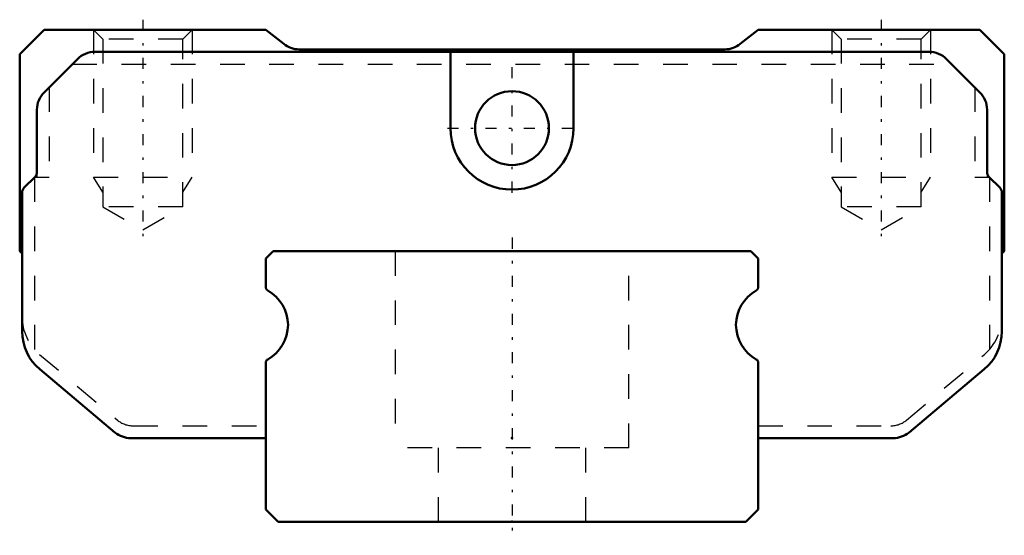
# Model space of a CAD drawing. Header units: millimetres. Extents: x -20 to 20, y -0.6 to 20.4.
import ezdxf

# ---------------------------------------------------------------- set-up
doc = ezdxf.new("R2010")
doc.units = ezdxf.units.MM
doc.linetypes.add('Center', pattern=[1.5, 0.45, -0.5, 0.05, -0.5])
doc.linetypes.add('Dashed', pattern=[2, 1, -1])
for name, color, linetype, lineweight in [('2d ConnectionPoints', 7, 'Continuous', 50), ('AM_0', 7, 'Continuous', 50), ('AM_5', 3, 'Continuous', 25), ('AM_7', 7, 'Center', 25), ('AM_9', 6, 'Dashed', 25)]:
    doc.layers.add(name, color=color, linetype=linetype, lineweight=lineweight)

# ---------------------------------------------------------------- blocks, each defined once
blk = doc.blocks.new('1_SRS20MSS1_Slider_0_in_SRS20MSS220LMG200W00001_2')
at = {"layer": 'AM_0'}
for p, q in [((-19, 20), (-20, 19)), ((-10, 20), (-19, 20)), ((-9.274, 19.419), (-10, 20)), ((10, 20), (9.274, 19.419)), ((19, 20), (10, 20)), ((20, 19), (19, 20)), ((-20, 19), (-20, 11)), ((-17.653, 18.807), (-19.007, 17.453)), ((16.946, 19.1), (-16.946, 19.1)), ((8.649, 19.2), (-8.649, 19.2)), ((-2.5, 19.1), (-2.5, 16)), ((2.5, 16), (2.5, 19.1)), ((19.007, 17.453), (17.653, 18.807)), ((20, 11), (20, 19)), ((-19.3, 16.746), (-19.3, 14.224)), ((19.3, 14.224), (19.3, 16.746)), ((-19.388, 14.012), (-19.812, 13.588)), ((19.812, 13.588), (19.388, 14.012)), ((-19.9, 13.376), (-19.9, 7.732)), ((19.9, 7.732), (19.9, 13.376)), ((-20, 11), (-19.9, 10.9)), ((19.9, 10.9), (20, 11)), ((-19.186, 6.201), (-16.129, 3.634)), ((16.129, 3.634), (19.186, 6.201)), ((-15.486, 3.4), (-10, 3.4)), ((10, 3.4), (15.486, 3.4))]:
    blk.add_line(p, q, dxfattribs=at)
blk.add_circle((0, 16), 1.5, dxfattribs=at)
for centre, radius, start, end in [((-8.649, 20.2), 1, 231.3402, 270), ((8.649, 20.2), 1, 270, 308.6598), ((-16.946, 18.1), 1, 90, 135), ((16.946, 18.1), 1, 45, 90), ((-18.3, 16.746), 1, 135, 180), ((18.3, 16.746), 1, 0, 45), ((0, 16), 2.5, 180, 0), ((-19.6, 14.224), 0.3, 315, 360), ((19.6, 14.224), 0.3, 180, 225), ((-19.6, 13.376), 0.3, 135, 180), ((19.6, 13.376), 0.3, 360, 45), ((-17.9, 7.732), 2, 180, 229.9863), ((17.9, 7.732), 2, 310.0137, 360), ((-15.486, 4.4), 1, 229.9863, 270), ((15.486, 4.4), 1, 270, 310.0137)]:
    blk.add_arc(centre, radius, start, end, dxfattribs=at)
at = {"layer": 'AM_5', "linetype": 'Dashed'}
for p, q in [((-17, 20), (-17, 14)), ((-13, 20), (-13, 14)), ((13, 20), (13, 14)), ((17, 20), (17, 14)), ((-16.621, 13.4), (-17, 14)), ((-17, 14), (-13, 14)), ((-13.379, 13.4), (-13, 14)), ((13.379, 13.4), (13, 14)), ((13, 14), (17, 14)), ((16.621, 13.4), (17, 14))]:
    blk.add_line(p, q, dxfattribs=at)
at = {"layer": 'AM_7'}
for p, q in [((-15, 20.407), (-15, 11.457)), ((15, 20.407), (15, 11.457)), ((0, 13.375), (0, 18.625)), ((-2.625, 16), (2.625, 16))]:
    blk.add_line(p, q, dxfattribs=at)
at = {"layer": 'AM_9'}
for p, q in [((-17, 20), (-16.621, 19.621)), ((-13.379, 19.621), (-13, 20)), ((13, 20), (13.379, 19.621)), ((16.621, 19.621), (17, 20)), ((-16.621, 19.621), (-16.621, 12.8)), ((-13.379, 19.621), (-16.621, 19.621)), ((-13.379, 12.8), (-13.379, 19.621)), ((13.379, 19.621), (13.379, 12.8)), ((16.621, 19.621), (13.379, 19.621)), ((16.621, 12.8), (16.621, 19.621)), ((-17.86, 18.6), (17.86, 18.6)), ((-18.8, 17.66), (-18.8, 14)), ((18.8, 17.66), (18.8, 14)), ((-19.4, 14), (-19.4, 6.409)), ((-19.4, 14), (-18.8, 14)), ((-19.3, 14.224), (-19.3, 14)), ((18.8, 14), (19.4, 14)), ((19.3, 14.224), (19.3, 14)), ((19.4, 14), (19.4, 6.409)), ((-13.379, 12.8), (-16.621, 12.8)), ((-16.621, 12.8), (-15, 11.864)), ((-15, 11.864), (-13.379, 12.8)), ((16.621, 12.8), (13.379, 12.8)), ((13.379, 12.8), (15, 11.864)), ((15, 11.864), (16.621, 12.8)), ((-19.189, 6.801), (-16.029, 4.136)), ((16.029, 4.136), (19.189, 6.801)), ((-15.385, 3.9), (-10, 3.9)), ((10, 3.9), (15.385, 3.9))]:
    blk.add_line(p, q, dxfattribs=at)
for centre, radius, start, end in [((-17.9, 8.33), 2, 180, 229.8566), ((17.9, 8.33), 2, 310.1434, 360), ((-15.385, 4.9), 1, 229.8566, 270), ((15.385, 4.9), 1, 270, 310.1434)]:
    blk.add_arc(centre, radius, start, end, dxfattribs=at)
blk = doc.blocks.new('2_SRS20M22020_Track_0_in_SRS20MSS220LMG200W00001_2')
at = {"layer": 'AM_0'}
for p, q in [((-9.7, 11), (-10, 10.7)), ((9.7, 11), (-9.7, 11)), ((10, 10.7), (9.7, 11)), ((-10, 10.7), (-10, 9.53)), ((10, 9.53), (10, 10.7)), ((-10, 6.47), (-10, 0.5)), ((10, 0.5), (10, 6.47)), ((-10, 0.5), (-9.5, 0)), ((9.5, 0), (10, 0.5)), ((-9.5, 0), (9.5, 0))]:
    blk.add_line(p, q, dxfattribs=at)
for centre, radius, start, end in [((-9.85, 9.53), 0.15, 180, 240.9407), ((-10.7, 8), 1.6, 299.0593, 60.9407), ((10.7, 8), 1.6, 119.0593, 240.9407), ((9.85, 9.53), 0.15, 299.0593, 0), ((-9.85, 6.47), 0.15, 119.0593, 180), ((9.85, 6.47), 0.15, 360, 60.9407)]:
    blk.add_arc(centre, radius, start, end, dxfattribs=at)
at = {"layer": 'AM_7'}
blk.add_line((0, 11.55), (0, -0.55), dxfattribs=at)
at = {"layer": 'AM_9'}
for p, q in [((-4.75, 11), (-4.75, 3)), ((4.75, 3), (4.75, 11)), ((4.75, 3), (-4.75, 3)), ((-3, 3), (-3, 0)), ((3, 0), (3, 3))]:
    blk.add_line(p, q, dxfattribs=at)

msp = doc.modelspace()

# ---------------------------------------------------------------- linework, layer by layer
at = {"layer": '2d ConnectionPoints'}
for p in [(0, 3.4), (0, 0), (0, 0)]:
    msp.add_point(p, dxfattribs=at)

# ---------------------------------------------------------------- block references
for name in ['1_SRS20MSS1_Slider_0_in_SRS20MSS220LMG200W00001_2', '2_SRS20M22020_Track_0_in_SRS20MSS220LMG200W00001_2']:
    msp.add_blockref(name, (0, 0))

doc.saveas('drawing.dxf')
